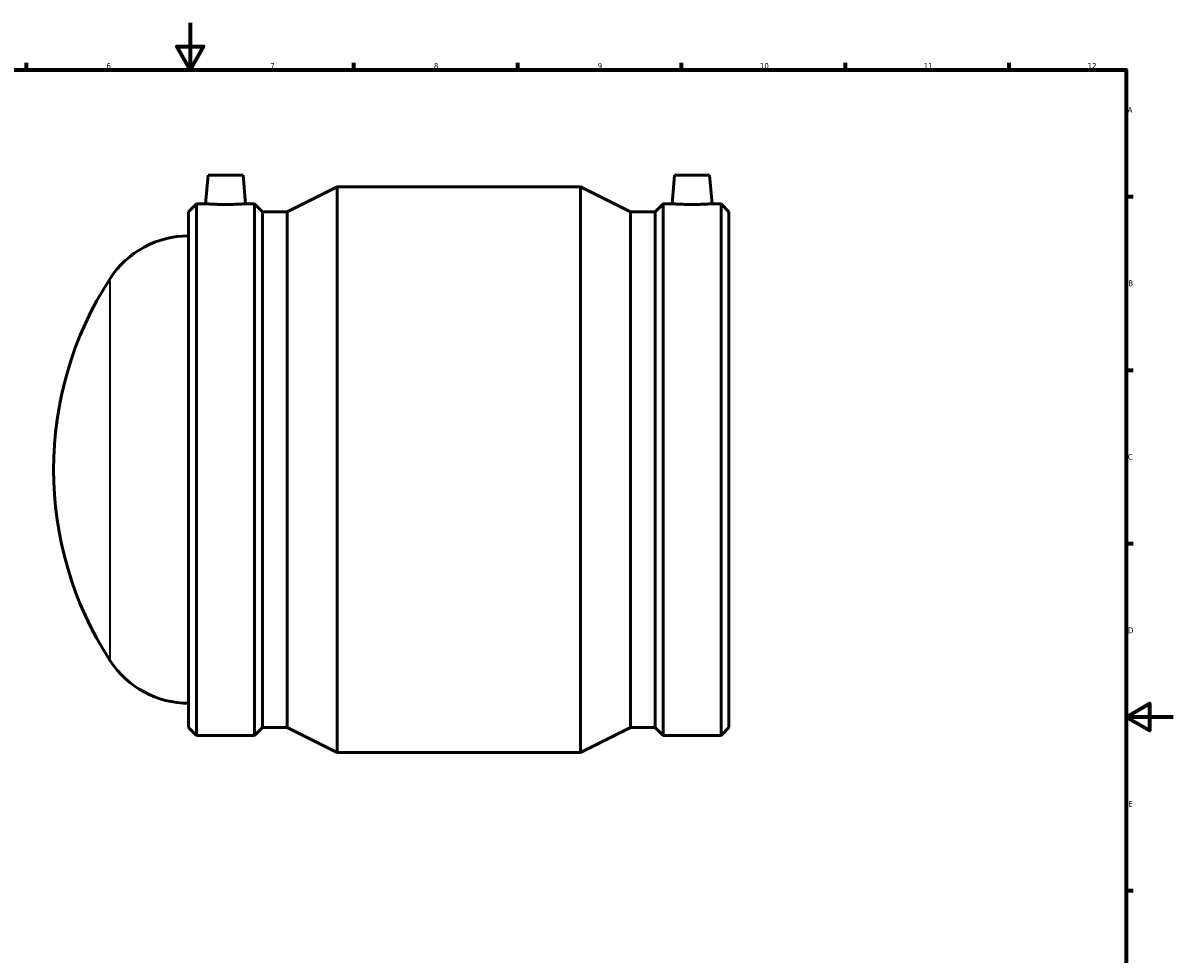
# Model space of a CAD drawing. Header units: millimetres. Extents: x -153 to 1346, y -205 to 1632.
# Tile 3 of 8: x 349 to 841, y 196 to 594. Entities that reach past the tile are written whole.
import ezdxf

# ---------------------------------------------------------------- set-up
doc = ezdxf.new("R2010")
doc.units = ezdxf.units.MM
for name, color, linetype, lineweight in [('Border (ISO)', 7, 'Continuous', 70), ('Visible (ISO)', 7, 'Continuous', 50), ('Visible Narrow (ISO)', 7, 'Continuous', 35)]:
    doc.layers.add(name, color=color, linetype=linetype, lineweight=lineweight)
doc.styles.add('Note Text (ISO)', font='tahoma.ttf')

# ---------------------------------------------------------------- blocks, each defined once
blk = doc.blocks.new('Borders Default Border')
at = {"layer": 'Border (ISO)'}
for p, q in [((350.42, 574), (350.42, 576.9)), ((490.58, 574), (490.58, 576.9)), ((560.67, 574), (560.67, 576.9)), ((630.75, 574), (630.75, 576.9)), ((700.83, 574), (700.83, 576.9)), ((770.92, 574), (770.92, 576.9)), ((821, 519.75), (823.9, 519.75)), ((821, 445.5), (823.9, 445.5)), ((821, 371.25), (823.9, 371.25)), ((821, 222.75), (823.9, 222.75))]:
    blk.add_line(p, q, dxfattribs=at)
at = {"layer": 'Border (ISO)', "flags": 128}
for points in [[(420.5, 594), (420.5, 574), (414.73, 584), (426.27, 584), (420.5, 574)], [(20, 20), (20, 574), (821, 574), (821, 20), (20, 20)], [(841, 297), (821, 297), (831, 302.77), (831, 291.23), (821, 297)]]:
    blk.add_lwpolyline(points, dxfattribs=at)
at = {"layer": 'Border (ISO)', "color": 232, "true_color": 0xca0064, "char_height": 2.5, "attachment_point": 7, "style": 'Note Text (ISO)'}
for s, insert in [('6', (384.66, 574.35)), ('7', (454.77, 574.4)), ('8', (524.81, 574.34)), ('9', (594.88, 574.35)), ('10', (664.29, 574.35)), ('11', (734.37, 574.4)), ('12', (804.46, 574.4)), ('A', (821.59, 555.62)), ('B', (821.89, 481.37)), ('C', (821.73, 407.08)), ('D', (821.73, 332.88)), ('E', (821.94, 258.63))]:
    blk.add_mtext(s, dxfattribs=dict(at, insert=insert))

msp = doc.modelspace()

# ---------------------------------------------------------------- linework, layer by layer
at = {"layer": 'Visible (ISO)'}
for p, q in [((428.136, 528.927), (427.064, 516.667)), ((428.136, 528.927), (443.136, 528.927)), ((443.136, 528.927), (444.209, 516.667)), ((627.726, 528.927), (626.654, 516.667)), ((642.726, 528.927), (627.726, 528.927)), ((642.726, 528.927), (643.799, 516.667)), ((461.978, 513.255), (483.411, 523.927)), ((483.411, 281.927), (483.411, 523.927)), ((483.411, 523.927), (587.451, 523.927)), ((587.451, 281.927), (587.451, 523.927)), ((608.885, 513.255), (587.451, 523.927)), ((419.831, 513.255), (423.243, 516.667)), ((423.243, 289.187), (423.243, 516.667)), ((423.243, 516.667), (427.064, 516.667)), ((444.209, 516.667), (448.029, 516.667)), ((448.029, 289.187), (448.029, 516.667)), ((451.441, 513.255), (448.029, 516.667)), ((619.421, 513.255), (622.833, 516.667)), ((622.833, 289.187), (622.833, 516.667)), ((622.833, 516.667), (626.654, 516.667)), ((643.799, 516.667), (647.619, 516.667)), ((647.619, 289.187), (647.619, 516.667)), ((651.031, 513.255), (647.619, 516.667)), ((419.831, 292.6), (419.831, 513.255)), ((451.441, 292.6), (451.441, 513.255)), ((451.441, 513.255), (461.978, 513.255)), ((461.978, 292.6), (461.978, 513.255)), ((608.885, 292.6), (608.885, 513.255)), ((608.885, 513.255), (619.421, 513.255)), ((619.421, 292.6), (619.421, 513.255)), ((651.031, 292.6), (651.031, 513.255)), ((419.831, 292.6), (423.243, 289.187)), ((451.441, 292.6), (448.029, 289.187)), ((451.441, 292.6), (461.978, 292.6)), ((461.978, 292.6), (483.411, 281.927)), ((608.885, 292.6), (587.451, 281.927)), ((608.885, 292.6), (619.421, 292.6)), ((619.421, 292.6), (622.833, 289.187)), ((651.031, 292.6), (647.619, 289.187)), ((423.243, 289.187), (448.029, 289.187)), ((622.833, 289.187), (647.619, 289.187)), ((483.411, 281.927), (587.451, 281.927))]:
    msp.add_line(p, q, dxfattribs=at)
for centre, radius, start, end in [((419.831, 462.927), 40, 90, 146.95227), ((512.055, 402.927), 150.024, 146.95227, 213.04773), ((419.831, 342.927), 40, 213.04773, 270)]:
    msp.add_arc(centre, radius, start, end, dxfattribs=at)
for points, knots in [([(444.209, 516.667), (444.209, 516.667), (443.994, 516.65), (443.122, 516.589), (442.464, 516.546), (440.944, 516.464), (439.98, 516.42), (437.866, 516.359), (436.715, 516.342), (434.557, 516.342), (433.407, 516.359), (431.293, 516.42), (430.329, 516.464), (428.809, 516.546), (428.15, 516.589), (427.278, 516.65), (427.064, 516.667), (427.064, 516.667)], [1.2943537, 1.2943537, 1.2943537, 1.2943537, 1.6178191, 1.6178191, 1.9412845, 1.9412845, 2.2649959, 2.2649959, 2.5887073, 2.5887073, 2.9124188, 2.9124188, 3.2361302, 3.2361302, 3.5595956, 3.5595956, 3.883061, 3.883061, 3.883061, 3.883061]), ([(643.799, 516.667), (643.799, 516.667), (643.584, 516.65), (642.712, 516.589), (642.054, 516.546), (640.534, 516.464), (639.57, 516.42), (637.456, 516.359), (636.305, 516.342), (635.226, 516.342), (634.147, 516.342), (632.997, 516.359), (630.883, 516.42), (629.919, 516.464), (628.399, 516.546), (627.74, 516.589), (626.868, 516.65), (626.654, 516.667), (626.654, 516.667)], [3.883061, 3.883061, 3.883061, 3.883061, 4.2065264, 4.2065264, 4.5299918, 4.5299918, 4.8537032, 4.8537032, 5.1774147, 5.1774147, 5.1774147, 5.5011261, 5.5011261, 5.8248375, 5.8248375, 6.1483029, 6.1483029, 6.4717683, 6.4717683, 6.4717683, 6.4717683])]:
    msp.add_open_spline(points, degree=3, knots=knots, dxfattribs=at)
at = {"layer": 'Visible Narrow (ISO)'}
msp.add_line((386.303, 322.121), (386.303, 483.734), dxfattribs=at)

# ---------------------------------------------------------------- block references
msp.add_blockref('Borders Default Border', (0, 0))

doc.saveas('drawing.dxf')
